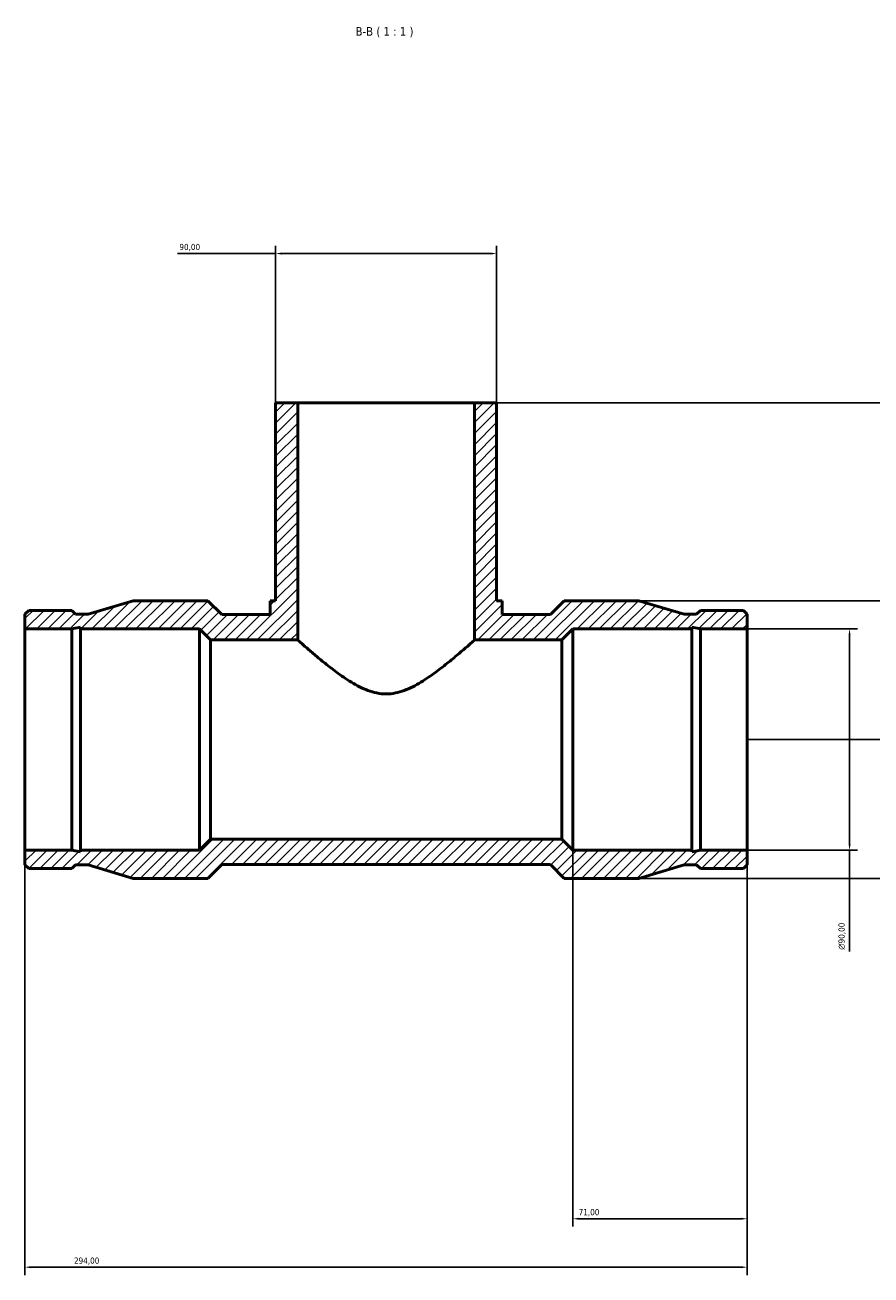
# Model space of a CAD drawing. Header units: millimetres. Extents: x -174 to 1601, y -1069 to 1179.
# Tile 5 of 8: x 426 to 770, y 671 to 1179. Entities that reach past the tile are written whole.
import ezdxf

# ---------------------------------------------------------------- set-up
doc = ezdxf.new("R2010")
doc.units = ezdxf.units.MM
for name, color, linetype, lineweight in [('Dimension (ISO)', 7, 'Continuous', 25), ('Hatch (ISO)', 7, 'Continuous', 18), ('Symbol (ISO)', 7, 'Continuous', 25), ('Visible (ISO)', 7, 'Continuous', 50)]:
    doc.layers.add(name, color=color, linetype=linetype, lineweight=lineweight)
doc.styles.add('Label Text (ISO)', font='tahoma.ttf')
doc.styles.add('Note Text (ISO)', font='tahoma.ttf')
doc.dimstyles.new('Default (ISO)', dxfattribs={"dimtxt": 2.5, "dimasz": 2.5, "dimexe": 3.175, "dimexo": 0, "dimgap": 0.762, "dimtad": 1, "dimrnd": 1e-08, "dimzin": 0, "dimtxsty": 'Note Text (ISO)', "dimcen": 0.09, "dimdle": 10, "dimclrd": 256, "dimclre": 256, "dimclrt": 256, "dimazin": 0, "dimtfac": 1.40208, "dimtmove": 0, "dimatfit": 3, "dimfxl": 1, "dimtolj": 1, "dimtzin": 0, "dimlwd": -1, "dimlwe": -1, "dimarcsym": 0})

# ---------------------------------------------------------------- blocks, each defined once
blk = doc.blocks.new('*D7')
at = {"layer": 'Defpoints', "color": 0, "transparency": 16777216}
for p in [(720.03, 933.68), (720.03, 843.68), (761.69, 843.68)]:
    blk.add_point(p, dxfattribs=at)
at = {"layer": 'Dimension (ISO)', "transparency": 16777216}
for p, q in [((720.03, 933.68), (764.87, 933.68)), ((761.69, 931.18), (761.69, 846.18)), ((720.03, 843.68), (764.87, 843.68)), ((761.69, 843.68), (761.69, 802.37))]:
    blk.add_line(p, q, dxfattribs=at)
for points in [[(761.28, 931.18), (762.11, 931.18), (761.69, 933.68)], [(761.28, 846.18), (762.11, 846.18), (761.69, 843.68)]]:
    blk.add_solid(points, dxfattribs=at)
at = {"layer": 'Dimension (ISO)', "color": 232, "true_color": 0xca0064, "transparency": 16777216, "insert": (757.17, 803.13), "char_height": 2.5, "attachment_point": 1, "rotation": 90, "style": 'Note Text (ISO)'}
blk.add_mtext('\\A1;\\fAIGDT|b0|i0;\\H2.5000;\\ln\\fTahoma|b0|i0;\\H2.5000;90,00', dxfattribs=at)
blk = doc.blocks.new('*D8')
at = {"layer": 'Defpoints', "color": 0, "transparency": 16777216}
for p in [(675.93, 945.18), (675.93, 832.18), (820.34, 832.18)]:
    blk.add_point(p, dxfattribs=at)
at = {"layer": 'Dimension (ISO)', "transparency": 16777216}
for p, q in [((675.93, 945.18), (823.52, 945.18)), ((820.34, 942.68), (820.34, 834.68)), ((675.93, 832.18), (823.52, 832.18)), ((820.34, 832.18), (820.34, 776.47))]:
    blk.add_line(p, q, dxfattribs=at)
for points in [[(819.92, 942.68), (820.76, 942.68), (820.34, 945.18)], [(819.92, 834.68), (820.76, 834.68), (820.34, 832.18)]]:
    blk.add_solid(points, dxfattribs=at)
at = {"layer": 'Dimension (ISO)', "color": 232, "true_color": 0xca0064, "transparency": 16777216, "insert": (816.41, 777.23), "char_height": 2.5, "attachment_point": 1, "rotation": 90, "style": 'Note Text (ISO)'}
blk.add_mtext('\\A1;113,00', dxfattribs=at)
blk = doc.blocks.new('*D9')
at = {"layer": 'Defpoints', "color": 0, "transparency": 16777216}
for p in [(609.03, 1025.68), (720.03, 888.68), (978.03, 888.68)]:
    blk.add_point(p, dxfattribs=at)
at = {"layer": 'Dimension (ISO)', "transparency": 16777216}
for p, q in [((609.03, 1025.68), (981.21, 1025.68)), ((978.03, 1023.18), (978.03, 891.18)), ((720.03, 888.68), (981.21, 888.68)), ((978.03, 888.68), (978.03, 862.47))]:
    blk.add_line(p, q, dxfattribs=at)
for points in [[(977.61, 1023.18), (978.45, 1023.18), (978.03, 1025.68)], [(977.61, 891.18), (978.45, 891.18), (978.03, 888.68)]]:
    blk.add_solid(points, dxfattribs=at)
at = {"layer": 'Dimension (ISO)', "color": 232, "true_color": 0xca0064, "transparency": 16777216, "insert": (974.1, 863.23), "char_height": 2.5, "attachment_point": 1, "rotation": 90, "style": 'Note Text (ISO)'}
blk.add_mtext('\\A1;137,00', dxfattribs=at)
blk = doc.blocks.new('*D10')
at = {"layer": 'Defpoints', "color": 0, "transparency": 16777216}
for p in [(426.03, 843.68), (720.03, 843.68), (426.03, 673.97)]:
    blk.add_point(p, dxfattribs=at)
at = {"layer": 'Dimension (ISO)', "transparency": 16777216}
for p, q in [((426.03, 843.68), (426.03, 670.79)), ((720.03, 843.68), (720.03, 670.79)), ((717.53, 673.97), (428.53, 673.97))]:
    blk.add_line(p, q, dxfattribs=at)
for points in [[(428.53, 674.39), (428.53, 673.55), (426.03, 673.97)], [(717.53, 674.39), (717.53, 673.55), (720.03, 673.97)]]:
    blk.add_solid(points, dxfattribs=at)
at = {"layer": 'Dimension (ISO)', "color": 232, "true_color": 0xca0064, "transparency": 16777216, "insert": (445.98, 677.9), "char_height": 2.5, "attachment_point": 1, "style": 'Note Text (ISO)'}
blk.add_mtext('\\A1;294,00', dxfattribs=at)
blk = doc.blocks.new('*D11')
at = {"layer": 'Defpoints', "color": 0, "transparency": 16777216}
for p in [(649.03, 843.68), (720.03, 843.68), (649.03, 693.68)]:
    blk.add_point(p, dxfattribs=at)
at = {"layer": 'Dimension (ISO)', "transparency": 16777216}
for p, q in [((649.03, 843.68), (649.03, 690.51)), ((720.03, 843.68), (720.03, 690.51)), ((717.53, 693.68), (651.53, 693.68))]:
    blk.add_line(p, q, dxfattribs=at)
for points in [[(651.53, 694.1), (651.53, 693.27), (649.03, 693.68)], [(717.53, 694.1), (717.53, 693.27), (720.03, 693.68)]]:
    blk.add_solid(points, dxfattribs=at)
at = {"layer": 'Dimension (ISO)', "color": 232, "true_color": 0xca0064, "transparency": 16777216, "insert": (651.41, 697.62), "char_height": 2.5, "attachment_point": 1, "style": 'Note Text (ISO)'}
blk.add_mtext('\\A1;71,00', dxfattribs=at)
blk = doc.blocks.new('*D12')
at = {"layer": 'Defpoints', "color": 0, "transparency": 16777216}
for p in [(528.03, 1086.43), (528.03, 1025.68), (618.03, 1025.68)]:
    blk.add_point(p, dxfattribs=at)
at = {"layer": 'Dimension (ISO)', "transparency": 16777216}
for p, q in [((528.03, 1025.68), (528.03, 1089.6)), ((618.03, 1025.68), (618.03, 1089.6)), ((528.03, 1086.43), (488.12, 1086.43)), ((615.53, 1086.43), (530.53, 1086.43))]:
    blk.add_line(p, q, dxfattribs=at)
for points in [[(530.53, 1086.85), (530.53, 1086.01), (528.03, 1086.43)], [(615.53, 1086.85), (615.53, 1086.01), (618.03, 1086.43)]]:
    blk.add_solid(points, dxfattribs=at)
at = {"layer": 'Dimension (ISO)', "color": 232, "true_color": 0xca0064, "transparency": 16777216, "insert": (488.88, 1090.36), "char_height": 2.5, "attachment_point": 1, "style": 'Note Text (ISO)'}
blk.add_mtext('\\A1;90,00', dxfattribs=at)

msp = doc.modelspace()

# ---------------------------------------------------------------- hatches: boundary and pattern name
at = {"layer": 'Hatch (ISO)'}
h = msp.add_hatch(dxfattribs=at)
h.set_pattern_fill('ANSI31', color=256, scale=25.4, style=0)
h.set_pattern_definition([(45, (0, 0), (-2.245064, 2.245064), [])])
h.paths.add_polyline_path([(697.492, 934.434), (701.018, 933.684), (720.031, 933.684), (720.031, 939.653), (718.455, 941.229), (701.018, 941.229), (699.441, 939.653), (694.294, 939.653), (675.931, 945.184), (645.566, 945.184), (639.916, 939.534), (620.281, 939.534), (620.281, 945.184), (618.031, 945.184), (618.031, 1025.684), (609.031, 1025.684), (609.031, 929.184), (644.531, 929.184), (649.031, 933.684), (697.492, 933.684)])
h.paths.add_polyline_path([(445.045, 843.684), (426.031, 843.684), (426.031, 837.715), (427.608, 836.139), (445.045, 836.139), (446.621, 837.715), (451.769, 837.715), (470.131, 832.184), (500.496, 832.184), (506.146, 837.834), (639.916, 837.834), (645.566, 832.184), (675.931, 832.184), (694.294, 837.715), (699.441, 837.715), (701.018, 836.139), (718.455, 836.139), (720.031, 837.715), (720.031, 843.684), (701.018, 843.684), (697.492, 842.935), (697.492, 843.684), (649.031, 843.684), (644.531, 848.184), (501.531, 848.184), (497.031, 843.684), (448.571, 843.684), (448.571, 842.935)])
h.paths.add_polyline_path([(426.031, 933.684), (445.045, 933.684), (448.571, 934.434), (448.571, 933.684), (497.031, 933.684), (501.531, 929.184), (537.031, 929.184), (537.031, 1025.684), (528.031, 1025.684), (528.031, 945.184), (525.781, 945.184), (525.781, 939.534), (506.146, 939.534), (500.496, 945.184), (470.131, 945.184), (451.769, 939.653), (446.621, 939.653), (445.045, 941.229), (427.608, 941.229), (426.031, 939.653)])

# ---------------------------------------------------------------- linework, layer by layer
at = {"layer": 'Visible (ISO)'}
for p, q in [((537.031, 1025.684), (528.031, 1025.684)), ((528.031, 1025.684), (528.031, 945.184)), ((537.031, 929.184), (537.031, 1025.684)), ((537.031, 1025.684), (609.031, 1025.684)), ((618.031, 1025.684), (609.031, 1025.684)), ((609.031, 1025.684), (609.031, 929.184)), ((618.031, 945.184), (618.031, 1025.684)), ((427.608, 941.229), (426.031, 939.653)), ((445.045, 941.229), (427.608, 941.229)), ((446.621, 939.653), (445.045, 941.229)), ((470.131, 945.184), (451.769, 939.653)), ((500.496, 945.184), (470.131, 945.184)), ((506.146, 939.534), (500.496, 945.184)), ((528.031, 945.184), (525.781, 945.184)), ((525.781, 945.184), (525.781, 939.534)), ((620.281, 945.184), (618.031, 945.184)), ((620.281, 939.534), (620.281, 945.184)), ((645.566, 945.184), (639.916, 939.534)), ((675.931, 945.184), (645.566, 945.184)), ((694.294, 939.653), (675.931, 945.184)), ((701.018, 941.229), (699.441, 939.653)), ((718.455, 941.229), (701.018, 941.229)), ((720.031, 939.653), (718.455, 941.229)), ((426.031, 939.653), (426.031, 933.684)), ((451.769, 939.653), (446.621, 939.653)), ((525.781, 939.534), (506.146, 939.534)), ((639.916, 939.534), (620.281, 939.534)), ((699.441, 939.653), (694.294, 939.653)), ((720.031, 933.684), (720.031, 939.653)), ((426.031, 933.684), (445.045, 933.684)), ((426.031, 843.684), (426.031, 933.684)), ((445.045, 933.684), (448.571, 934.434)), ((445.045, 843.684), (445.045, 933.684)), ((448.571, 934.434), (448.571, 933.684)), ((448.571, 933.684), (497.031, 933.684)), ((448.571, 843.684), (448.571, 933.684)), ((497.031, 933.684), (501.531, 929.184)), ((497.031, 843.684), (497.031, 933.684)), ((644.531, 929.184), (649.031, 933.684)), ((649.031, 933.684), (697.492, 933.684)), ((649.031, 843.684), (649.031, 933.684)), ((697.492, 934.434), (701.018, 933.684)), ((697.492, 933.684), (697.492, 934.434)), ((697.492, 843.684), (697.492, 933.684)), ((701.018, 933.684), (720.031, 933.684)), ((701.018, 843.684), (701.018, 933.684)), ((720.031, 843.684), (720.031, 933.684)), ((501.531, 929.184), (537.031, 929.184)), ((501.531, 848.184), (501.531, 929.184)), ((609.031, 929.184), (644.531, 929.184)), ((644.531, 848.184), (644.531, 929.184)), ((501.531, 848.184), (497.031, 843.684)), ((644.531, 848.184), (501.531, 848.184)), ((649.031, 843.684), (644.531, 848.184)), ((445.045, 843.684), (426.031, 843.684)), ((426.031, 843.684), (426.031, 837.715)), ((448.571, 842.935), (445.045, 843.684)), ((497.031, 843.684), (448.571, 843.684)), ((448.571, 843.684), (448.571, 842.935)), ((697.492, 843.684), (649.031, 843.684)), ((701.018, 843.684), (697.492, 842.935)), ((697.492, 842.935), (697.492, 843.684)), ((720.031, 843.684), (701.018, 843.684)), ((720.031, 837.715), (720.031, 843.684)), ((426.031, 837.715), (427.608, 836.139)), ((427.608, 836.139), (445.045, 836.139)), ((445.045, 836.139), (446.621, 837.715)), ((446.621, 837.715), (451.769, 837.715)), ((451.769, 837.715), (470.131, 832.184)), ((500.496, 832.184), (506.146, 837.834)), ((506.146, 837.834), (639.916, 837.834)), ((639.916, 837.834), (645.566, 832.184)), ((675.931, 832.184), (694.294, 837.715)), ((694.294, 837.715), (699.441, 837.715)), ((699.441, 837.715), (701.018, 836.139)), ((701.018, 836.139), (718.455, 836.139)), ((718.455, 836.139), (720.031, 837.715)), ((470.131, 832.184), (500.496, 832.184)), ((645.566, 832.184), (675.931, 832.184))]:
    msp.add_line(p, q, dxfattribs=at)
for points, knots in [([(573.031, 907.238), (570.441, 907.238), (567.991, 907.787), (563.306, 909.519), (561.068, 910.695), (556.786, 913.286), (554.746, 914.702), (550.935, 917.508), (549.166, 918.899), (546.088, 921.386), (544.653, 922.582), (542.063, 924.779), (540.908, 925.778), (539.012, 927.431), (538.27, 928.086), (537.279, 928.963), (537.031, 929.184), (537.031, 929.184)], [0, 0, 0, 0, 0.7772016, 0.7772016, 1.5544031, 1.5544031, 2.3316047, 2.3316047, 3.1088062, 3.1088062, 3.8353935, 3.8353935, 4.5619807, 4.5619807, 5.2885679, 5.2885679, 6.0151552, 6.0151552, 6.0151552, 6.0151552]), ([(609.031, 929.184), (609.031, 929.184), (608.783, 928.963), (607.792, 928.086), (607.05, 927.431), (605.155, 925.778), (604, 924.779), (601.409, 922.582), (599.974, 921.386), (596.897, 918.899), (595.127, 917.508), (591.316, 914.702), (589.276, 913.286), (584.994, 910.695), (582.757, 909.519), (578.072, 907.787), (575.622, 907.238), (573.031, 907.238)], [18.0454656, 18.0454656, 18.0454656, 18.0454656, 18.7720528, 18.7720528, 19.4986401, 19.4986401, 20.2252273, 20.2252273, 20.9518146, 20.9518146, 21.7290161, 21.7290161, 22.5062177, 22.5062177, 23.2834192, 23.2834192, 24.0606208, 24.0606208, 24.0606208, 24.0606208])]:
    msp.add_open_spline(points, degree=3, knots=knots, dxfattribs=at)

# ---------------------------------------------------------------- texts
at = {"layer": 'Symbol (ISO)', "insert": (560.592, 1174.434), "char_height": 3.5, "attachment_point": 7, "style": 'Label Text (ISO)'}
msp.add_mtext('B-B ( 1 : 1 )', dxfattribs=at)

# ---------------------------------------------------------------- dimensions: what is measured, and where the dimension line sits
at = {"layer": 'Dimension (ISO)'}
dim = msp.add_linear_dim(base=(528.031, 1086.43), p1=(618.031, 1025.684), p2=(528.031, 1025.684), dimstyle='Default (ISO)', override={"dimdec": 2, "dimtp": 0, "dimtm": 0, "dimtdec": 2, "dimtofl": 0, "dimatfit": 2}, dxfattribs=at)
dim.commit()
dim.dimension.update_dxf_attribs({"geometry": '*D12', "text_midpoint": (493.031, 1086.43), "dimtype": 160})
for base, p1, p2, angle, override, picture, middle in [((978.031, 888.684), (609.031, 1025.684), (720.031, 888.684), 90, {"dimdec": 2, "dimtp": 0, "dimtm": 0, "dimtdec": 2, "dimtofl": 0, "dimatfit": 2}, '*D9', (978.031, 868.184)), ((820.34, 832.184), (675.931, 945.184), (675.931, 832.184), 90, {"dimdec": 2, "dimtp": 0, "dimtm": 0, "dimtdec": 2, "dimtofl": 0, "dimatfit": 2}, '*D8', (820.34, 782.184)), ((426.031, 673.97), (720.031, 843.684), (426.031, 843.684), 180, {"dimdec": 2, "dimtp": 0, "dimtm": 0, "dimtdec": 2, "dimtofl": 0, "dimatfit": 1}, '*D10', (451.031, 673.97)), ((649.031, 693.684), (720.031, 843.684), (649.031, 843.684), 180, {"dimdec": 2, "dimtp": 0, "dimtm": 0, "dimtdec": 2, "dimtofl": 0, "dimatfit": 1}, '*D11', (655.531, 693.684))]:
    dim = msp.add_linear_dim(base=base, p1=p1, p2=p2, angle=angle, dimstyle='Default (ISO)', override=override, dxfattribs=at)
    dim.commit()
    dim.dimension.update_dxf_attribs({"geometry": picture, "text_midpoint": middle, "dimtype": 160})
dim = msp.add_linear_dim(base=(761.692, 843.684), p1=(720.031, 933.684), p2=(720.031, 843.684), angle=90, text='\\fAIGDT|b0|i0;\\H2.5000;\\ln\\fTahoma|b0|i0;\\H2.5000;<>', dimstyle='Default (ISO)', override={"dimdec": 2, "dimtp": 0, "dimtm": 0, "dimtdec": 2, "dimtofl": 0, "dimatfit": 2}, dxfattribs=at)
dim.commit()
dim.dimension.update_dxf_attribs({"geometry": '*D7', "text_midpoint": (761.692, 808.684), "dimtype": 160})

doc.saveas('drawing.dxf')
